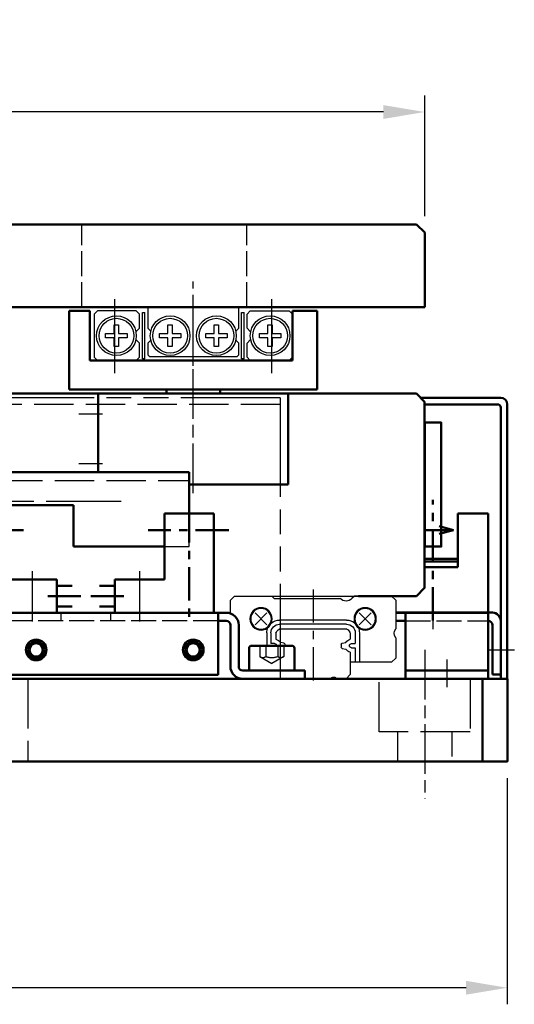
# Model space of a CAD drawing. Header units: millimetres. Extents: x 2047 to 2934, y 1574 to 2163.
# Tile 6 of 16: x 2527 to 2586, y 1580 to 1699. Entities that reach past the tile are written whole.
import ezdxf

# ---------------------------------------------------------------- set-up
doc = ezdxf.new("R2010")
doc.units = ezdxf.units.MM
for name, pattern in [('AM_ISO02W050', [7.5, 6, -1.5]), ('AM_ISO02W050x2', [3.75, 3, -0.75]), ('AM_ISO08W050', [18, 12, -1.5, 3, -1.5]), ('AM_ISO08W050x2', [9, 6, -0.75, 1.5, -0.75]), ('AM_ISO09W050', [22.5, 12, -1.5, 3, -1.5, 3, -1.5]), ('CENTER', [7, 4, -1, 1, -1]), ('GEN3', [6.25, 4.75, -1.5])]:
    doc.linetypes.add(name, pattern=pattern)
for name, color, linetype in [('1', 14, 'Continuous'), ('3', 6, 'GEN3'), ('SHOMEN0', 7, 'Continuous'), ('SOKUMEN0', 7, 'Continuous'), ('SOKUMEN1', 7, 'Continuous')]:
    doc.layers.add(name, color=color, linetype=linetype)
for name, color, linetype, lineweight in [('AM_0', 7, 'Continuous', 50), ('AM_0N', 7, 'Continuous', 50), ('AM_11', 3, 'AM_ISO09W050', 25), ('AM_3', 6, 'AM_ISO02W050', 25), ('AM_3N', 6, 'AM_ISO02W050', 25), ('AM_5', 3, 'Continuous', 25), ('AM_7', 4, 'AM_ISO08W050', 25)]:
    doc.layers.add(name, color=color, linetype=linetype, lineweight=lineweight)
doc.styles.get("Standard").update_dxf_attribs({"font": 'isocp.shx', "bigfont": 'extfont.shx'})
doc.dimstyles.new('AM_ISO$0', dxfattribs={"dimtxt": 3.5, "dimasz": 2.5, "dimexe": 1, "dimexo": 1, "dimgap": 1.5, "dimtad": 1, "dimdsep": 46, "dimtxsty": 'Standard', "dimcen": 0, "dimclrd": 256, "dimclre": 256, "dimclrt": 2, "dimadec": 0, "dimazin": 2, "dimtp": 0.1, "dimtm": 0.1, "dimtfac": 0.71, "dimtdec": 3, "dimtmove": 0, "dimatfit": 3, "dimfxl": 1, "dimlwd": -1, "dimlwe": -1, "dimarcsym": 1})

# ---------------------------------------------------------------- blocks, each defined once
blk = doc.blocks.new('A$C59B00B9A-100')
for p, q in [((11.75, 10), (11.75, 9.5)), ((18.25, 9.5), (18.25, 10)), ((0, 0), (0, 9.5)), ((0, 9.5), (30, 9.5)), ((30, 9.5), (30, 0)), ((2.5, 6), (2.5, 0)), ((27, 6), (2.5, 6)), ((27, 0), (27, 6)), ((2.5, 0), (0, 0)), ((30, 0), (27, 0))]:
    blk.add_line(p, q)
at = {"layer": 'AM_7', "linetype": 'AM_ISO08W050x2'}
blk.add_line((15, 22.05), (15, -3.56), dxfattribs=at)
blk = doc.blocks.new('16112310-100')
at = {"layer": '3'}
for p, q in [((64353.45, 17744.19), (64353.45, 17745.19)), ((64329.45, 17744.19), (64376.95, 17744.19))]:
    blk.add_line(p, q, dxfattribs=at)
at = {"layer": 'AM_0'}
for p, q in [((64329.45, 17745.19), (64329.45, 17753.19)), ((64329.45, 17753.19), (64353.45, 17753.19)), ((64353.45, 17753.19), (64353.45, 17745.19)), ((64329.45, 17736.19), (64329.45, 17745.19)), ((64329.45, 17745.19), (64376.95, 17745.19)), ((64376.95, 17740.19), (64376.95, 17745.19)), ((64334.95, 17741.19), (64362.95, 17741.19)), ((64334.95, 17736.19), (64334.95, 17741.19)), ((64362.95, 17741.19), (64362.95, 17736.19)), ((64334.95, 17736.19), (64329.45, 17736.19)), ((64373.95, 17736.19), (64362.95, 17736.19))]:
    blk.add_line(p, q, dxfattribs=at)
for centre in [(64334.45, 17749.19), (64348.45, 17749.19)]:
    blk.add_circle(centre, 1.7, dxfattribs=at)
at = {"layer": 'AM_3', "linetype": 'AM_ISO02W050x2'}
for p, q in [((64376.95, 17736.19), (64376.95, 17740.19)), ((64373.95, 17736.19), (64376.95, 17736.19))]:
    blk.add_line(p, q, dxfattribs=at)
at = {"layer": 'AM_7', "linetype": 'AM_ISO08W050x2'}
for p, q in [((64334.45, 17746.99), (64334.45, 17751.39)), ((64348.45, 17746.99), (64348.45, 17751.39)), ((64332.25, 17749.19), (64336.65, 17749.19)), ((64346.25, 17749.19), (64350.65, 17749.19))]:
    blk.add_line(p, q, dxfattribs=at)
blk = doc.blocks.new('16112522')
at = {"color": 4, "linetype": 'CENTER'}
for p, q in [((63658.54, 15936.15), (63658.54, 15922.59)), ((63653.76, 15933.66), (63663.49, 15933.66)), ((63666.44, 15925.66), (63671.3, 15925.66))]:
    blk.add_line(p, q, dxfattribs=at)
at = {"color": 7, "linetype": 'Continuous'}
for p, q in [((63655.54, 15923.66), (63655.54, 15935.66)), ((63655.54, 15935.66), (63661.54, 15935.66)), ((63661.54, 15935.66), (63661.54, 15927.66)), ((63661.54, 15927.66), (63667.54, 15927.66)), ((63667.54, 15923.66), (63667.54, 15927.66)), ((63669.39, 15926.91), (63667.54, 15926.91)), ((63667.54, 15924.41), (63669.39, 15924.41)), ((63655.54, 15923.66), (63667.54, 15923.66))]:
    blk.add_line(p, q, dxfattribs=at)
at = {"layer": 'AM_7'}
blk.add_line((63664.54, 15928.68), (63664.54, 15922.59), dxfattribs=at)
blk = doc.blocks.new('16112335')
at = {"layer": '1', "color": 7}
for p, q in [((17509.33, 14608.98), (17509.33, 14619.48)), ((17509.33, 14577.48), (17509.33, 14587.98))]:
    blk.add_line(p, q, dxfattribs=at)
at = {"layer": '1', "color": 2, "linetype": 'CENTER'}
for p, q in [((17498.43, 14615.99), (17500.23, 14615.99)), ((17498.43, 14590.98), (17500.23, 14590.98)), ((17498.43, 14584.98), (17500.23, 14584.98))]:
    blk.add_line(p, q, dxfattribs=at)
at = {"layer": '3'}
blk.add_line((17509.33, 14575.48), (17510.33, 14575.48), dxfattribs=at)
at = {"layer": 'AM_0'}
for p, q in [((17517.33, 14629.98), (17516.33, 14629.98)), ((17516.33, 14629.98), (17516.33, 14622.48)), ((17517.33, 14622.48), (17517.33, 14629.98)), ((17515.83, 14621.98), (17510.83, 14621.98)), ((17510.83, 14620.98), (17515.83, 14620.98)), ((17509.33, 14620.48), (17509.33, 14574.48)), ((17510.33, 14619.48), (17510.33, 14620.48)), ((17516.83, 14619.48), (17509.33, 14619.48)), ((17516.83, 14575.48), (17516.83, 14619.48)), ((17509.33, 14575.48), (17516.83, 14575.48)), ((17510.33, 14574.48), (17510.33, 14575.48)), ((17515.83, 14573.98), (17510.83, 14573.98)), ((17510.83, 14572.98), (17515.83, 14572.98)), ((17516.33, 14572.48), (17516.33, 14564.98)), ((17517.33, 14564.98), (17517.33, 14572.48)), ((17516.33, 14564.98), (17517.33, 14564.98))]:
    blk.add_line(p, q, dxfattribs=at)
for centre, radius in [((17513.83, 14616.48), 1), ((17513.83, 14616.48), 0.8), ((17513.83, 14597.48), 1), ((17513.83, 14597.48), 0.8), ((17513.83, 14578.48), 1), ((17513.83, 14578.48), 0.8)]:
    blk.add_circle(centre, radius, dxfattribs=at)
for centre, radius, start, end in [((17515.83, 14622.48), 0.5, 270, 0), ((17515.83, 14622.48), 1.5, 270, 0), ((17510.83, 14620.48), 1.5, 90, 180), ((17510.83, 14620.48), 0.5, 90, 180), ((17510.83, 14574.48), 1.5, 180, 270), ((17510.83, 14574.48), 0.5, 180, 270), ((17515.83, 14572.48), 1.5, 0, 90), ((17515.83, 14572.48), 0.5, 0, 90)]:
    blk.add_arc(centre, radius, start, end, dxfattribs=at)
at = {"layer": 'AM_0N'}
for p, q in [((17513.33, 14623.53), (17513.33, 14628.43)), ((17513.63, 14628.73), (17516.33, 14628.73)), ((17513.63, 14623.23), (17516.33, 14623.23)), ((17513.33, 14566.53), (17513.33, 14571.43)), ((17513.63, 14571.73), (17516.33, 14571.73)), ((17516.33, 14567.48), (17516.33, 14570.48)), ((17516.33, 14566.23), (17516.33, 14567.48)), ((17513.63, 14566.23), (17516.33, 14566.23))]:
    blk.add_line(p, q, dxfattribs=at)
for centre, start, end in [((17513.63, 14628.43), 90, 180), ((17513.63, 14623.53), 180, 270), ((17513.63, 14571.43), 90, 180), ((17513.63, 14566.53), 180, 270)]:
    blk.add_arc(centre, 0.3, start, end, dxfattribs=at)
at = {"layer": 'AM_3', "linetype": 'AM_ISO02W050x2'}
for p, q in [((17510.33, 14619.48), (17510.33, 14575.48)), ((17509.33, 14606.48), (17510.33, 14606.48)), ((17509.33, 14600.48), (17510.33, 14600.48))]:
    blk.add_line(p, q, dxfattribs=at)
at = {"layer": 'AM_3N', "linetype": 'AM_ISO02W050x2'}
for p, q in [((17513.33, 14627.43), (17514.63, 14627.43)), ((17514.63, 14627.43), (17515.46, 14625.98)), ((17513.33, 14626.71), (17514.63, 14626.71)), ((17514.63, 14624.54), (17515.46, 14625.98)), ((17513.33, 14625.26), (17514.63, 14625.26)), ((17513.33, 14624.54), (17514.63, 14624.54)), ((17513.33, 14570.43), (17514.63, 14570.43)), ((17514.63, 14570.43), (17515.46, 14568.98)), ((17513.33, 14569.71), (17514.63, 14569.71)), ((17514.63, 14567.54), (17515.46, 14568.98)), ((17513.33, 14568.26), (17514.63, 14568.26)), ((17513.33, 14567.54), (17514.63, 14567.54))]:
    blk.add_line(p, q, dxfattribs=at)
for centre, radius, start, end in [((17514.16, 14627.07), 0.588, 322.1211, 37.8789), ((17512.58, 14625.98), 2.17, 340.5288, 19.4712), ((17514.16, 14624.9), 0.588, 322.1211, 37.8789), ((17514.16, 14570.07), 0.588, 322.1211, 37.8789), ((17512.58, 14568.98), 2.17, 340.5288, 19.4712), ((17514.16, 14567.9), 0.588, 322.1211, 37.8789)]:
    blk.add_arc(centre, radius, start, end, dxfattribs=at)
at = {"layer": 'AM_7', "linetype": 'AM_ISO08W050x2'}
blk.add_line((17520.33, 14568.98), (17511.83, 14568.98), dxfattribs=at)
at = {"layer": 'AM_0', "xscale": -1, "rotation": 90}
for p in [(33432.99, 78274.53), (33432.99, 78243.52)]:
    blk.add_blockref('16112522', p, dxfattribs=at)
at = {"layer": 'AM_0', "rotation": 90}
blk.add_blockref('16112522', (33432.99, -49067.56), dxfattribs=at)
blk = doc.blocks.new('16112341')
for p, q in [((62, 45.4), (3, 45.4)), ((3, 45.4), (3, 11.4)), ((62, 45.4), (62, 11.4)), ((3, 11.4), (62, 11.4))]:
    blk.add_line(p, q)
at = {"layer": '3'}
blk.add_line((62, 44.6), (3, 44.6), dxfattribs=at)
at = {"layer": 'AM_0'}
for centre in [(13.5, 14.9), (32.5, 14.9), (51.5, 14.9)]:
    blk.add_circle(centre, 1.25, dxfattribs=at)
blk = doc.blocks.new('A$C79E2150F')
blk.add_line((217, 4.53), (217, 14.53))
blk.add_lwpolyline([(0, 4.53), (220, 4.53), (220, 14.53), (0, 14.53)], close=True)
at = {"layer": 'AM_3'}
for p, q in [((162, 14.53), (162, 4.53)), ((204.5, 8.13), (204.5, 14.53)), ((215.5, 14.53), (215.5, 8.13)), ((215.5, 8.13), (204.5, 8.13)), ((206.7, 8.13), (206.7, 4.53))]:
    blk.add_line(p, q, dxfattribs=at)
at = {"layer": 'AM_3', "linetype": 'AM_ISO02W050x2'}
blk.add_line((213.3, 8.13), (213.3, 4.53), dxfattribs=at)
at = {"layer": 'AM_7', "linetype": 'AM_ISO08W050x2'}
blk.add_line((210, 18.03), (210, 0), dxfattribs=at)
blk = doc.blocks.new('16112524-100')
at = {"layer": 'AM_0'}
for p, q in [((56.33, 36.05), (55.83, 36.05)), ((56.33, 23.55), (56.33, 36.05)), ((56.33, 23.55), (56.33, 11.55)), ((16.83, 11.55), (16.83, 21.05)), ((56.33, 11.55), (16.83, 11.55))]:
    blk.add_line(p, q, dxfattribs=at)
for centre, radius in [((34.32, 17.05), 1.5), ((34.32, 17.05), 1.25), ((48.33, 17.05), 1.5), ((48.33, 17.05), 1.25)]:
    blk.add_circle(centre, radius, dxfattribs=at)
at = {"layer": 'AM_7'}
blk.add_line((59.13, 24.55), (14.03, 24.55), dxfattribs=at)
at = {"layer": 'AM_7', "linetype": 'AM_ISO08W050x2'}
for p, q in [((16.32, 20.05), (19.17, 20.05)), ((16.32, 14.05), (19.17, 14.05))]:
    blk.add_line(p, q, dxfattribs=at)
blk = doc.blocks.new('17021515')
at = {"layer": 'AM_7'}
for p, q in [((64785.09, 17485.2), (64785.09, 17476.24)), ((64804.09, 17485.2), (64804.09, 17476.24)), ((64794.59, 17484.29), (64794.59, 17476.06))]:
    blk.add_line(p, q, dxfattribs=at)
at = {"layer": 'SHOMEN0', "color": 3, "linetype": 'Continuous'}
for p, q in [((64782.59, 17483.25), (64782.99, 17483.65)), ((64782.59, 17478.05), (64782.59, 17483.25)), ((64782.99, 17483.65), (64787.69, 17483.65)), ((64787.69, 17483.65), (64788.09, 17483.25)), ((64788.09, 17483.25), (64788.09, 17481.57)), ((64788.44, 17483.45), (64788.74, 17483.45)), ((64788.44, 17483.45), (64788.44, 17477.85)), ((64788.74, 17483.45), (64788.74, 17477.85)), ((64789.29, 17483.15), (64789.09, 17482.95)), ((64789.09, 17482.95), (64789.09, 17481.57)), ((64799.89, 17483.15), (64789.29, 17483.15)), ((64800.09, 17482.95), (64799.89, 17483.15)), ((64800.09, 17481.57), (64800.09, 17482.95)), ((64800.44, 17483.45), (64800.74, 17483.45)), ((64800.44, 17483.45), (64800.44, 17477.85)), ((64800.74, 17483.45), (64800.74, 17477.85)), ((64801.49, 17483.65), (64801.09, 17483.25)), ((64801.09, 17483.25), (64801.09, 17481.57)), ((64806.19, 17483.65), (64801.49, 17483.65)), ((64806.59, 17483.25), (64806.19, 17483.65)), ((64806.59, 17478.05), (64806.59, 17483.25)), ((64785.03, 17480.91), (64785.03, 17481.95)), ((64785.03, 17481.95), (64785.55, 17481.95)), ((64785.55, 17481.95), (64785.55, 17480.91)), ((64788.09, 17481.57), (64787.65, 17481.12)), ((64789.46, 17481.2), (64789.09, 17481.57)), ((64791.53, 17481.95), (64792.05, 17481.95)), ((64791.53, 17480.91), (64791.53, 17481.95)), ((64792.05, 17481.95), (64792.05, 17480.91)), ((64797.13, 17481.95), (64797.65, 17481.95)), ((64797.13, 17480.91), (64797.13, 17481.95)), ((64797.65, 17481.95), (64797.65, 17480.91)), ((64799.73, 17481.2), (64800.09, 17481.57)), ((64801.09, 17481.57), (64801.54, 17481.12)), ((64803.63, 17481.95), (64804.15, 17481.95)), ((64803.63, 17480.91), (64803.63, 17481.95)), ((64804.15, 17481.95), (64804.15, 17480.91)), ((64783.99, 17480.39), (64783.99, 17480.91)), ((64783.99, 17480.91), (64785.03, 17480.91)), ((64785.03, 17480.39), (64783.99, 17480.39)), ((64785.03, 17479.35), (64785.03, 17480.39)), ((64785.55, 17480.91), (64786.59, 17480.91)), ((64785.55, 17480.39), (64785.55, 17479.35)), ((64786.59, 17480.39), (64785.55, 17480.39)), ((64786.59, 17480.91), (64786.59, 17480.39)), ((64790.49, 17480.91), (64791.53, 17480.91)), ((64790.49, 17480.39), (64790.49, 17480.91)), ((64791.53, 17480.39), (64790.49, 17480.39)), ((64791.53, 17479.35), (64791.53, 17480.39)), ((64792.05, 17480.91), (64793.09, 17480.91)), ((64793.09, 17480.39), (64792.05, 17480.39)), ((64792.05, 17480.39), (64792.05, 17479.35)), ((64793.09, 17480.91), (64793.09, 17480.39)), ((64796.09, 17480.91), (64797.13, 17480.91)), ((64796.09, 17480.39), (64796.09, 17480.91)), ((64797.13, 17480.39), (64796.09, 17480.39)), ((64797.13, 17479.35), (64797.13, 17480.39)), ((64797.65, 17480.91), (64798.69, 17480.91)), ((64798.69, 17480.39), (64797.65, 17480.39)), ((64797.65, 17480.39), (64797.65, 17479.35)), ((64798.69, 17480.91), (64798.69, 17480.39)), ((64802.59, 17480.39), (64802.59, 17480.91)), ((64802.59, 17480.91), (64803.63, 17480.91)), ((64803.63, 17480.39), (64802.59, 17480.39)), ((64803.63, 17479.35), (64803.63, 17480.39)), ((64804.15, 17480.91), (64805.19, 17480.91)), ((64805.19, 17480.39), (64804.15, 17480.39)), ((64804.15, 17480.39), (64804.15, 17479.35)), ((64805.19, 17480.91), (64805.19, 17480.39)), ((64785.55, 17479.35), (64785.03, 17479.35)), ((64787.65, 17480.18), (64788.09, 17479.74)), ((64788.09, 17479.74), (64788.09, 17478.05)), ((64789.46, 17480.1), (64789.09, 17479.74)), ((64789.09, 17479.74), (64789.09, 17477.35)), ((64792.05, 17479.35), (64791.53, 17479.35)), ((64797.65, 17479.35), (64797.13, 17479.35)), ((64800.09, 17479.74), (64799.73, 17480.1)), ((64800.09, 17477.35), (64800.09, 17479.74)), ((64801.54, 17480.18), (64801.09, 17479.74)), ((64801.09, 17479.74), (64801.09, 17478.05)), ((64804.15, 17479.35), (64803.63, 17479.35)), ((64782.99, 17477.65), (64782.59, 17478.05)), ((64788.09, 17478.05), (64787.69, 17477.65)), ((64801.09, 17478.05), (64801.49, 17477.65)), ((64806.19, 17477.65), (64806.59, 17478.05)), ((64787.69, 17477.65), (64782.99, 17477.65)), ((64788.74, 17477.85), (64788.44, 17477.85)), ((64789.09, 17477.35), (64789.29, 17477.15)), ((64789.29, 17477.15), (64799.89, 17477.15)), ((64799.89, 17477.15), (64800.09, 17477.35)), ((64800.74, 17477.85), (64800.44, 17477.85)), ((64801.49, 17477.65), (64806.19, 17477.65))]:
    blk.add_line(p, q, dxfattribs=at)
for centre, radius in [((64785.29, 17480.65), 2.4), ((64785.29, 17480.65), 2.1), ((64791.79, 17480.65), 2.4), ((64791.79, 17480.65), 2.1), ((64797.39, 17480.65), 2.4), ((64797.39, 17480.65), 2.1), ((64803.89, 17480.65), 2.4), ((64803.89, 17480.65), 2.1)]:
    blk.add_circle(centre, radius, dxfattribs=at)
blk = doc.blocks.new('A$C6B670DF2-100')
at = {"layer": 'AM_7', "linetype": 'AM_ISO08W050x2'}
blk.add_line((9, 7.5), (9, 0), dxfattribs=at)
at = {"layer": 'SOKUMEN0', "color": 3, "linetype": 'Continuous'}
for p, q in [((14, 6.95), (14, 8.9)), ((14.1, 9.43), (14.1, 2.68)), ((15.1, 9.43), (15.1, 8.38)), ((0.2, 6.68), (0, 6.48)), ((0, 6.48), (0, 0.88)), ((0.2, 6.68), (14.1, 6.68)), ((0, 0.88), (0.2, 0.68))]:
    blk.add_line(p, q, dxfattribs=at)
for centre, start, end in [((14.25, 8.9), 126.8699, 180), ((14.25, 6.95), 180, 233.1301)]:
    blk.add_arc(centre, 0.25, start, end, dxfattribs=at)
at = {"layer": 'SOKUMEN1', "color": 3, "linetype": 'Continuous'}
blk.add_line((0.2, 0.68), (57.8, 0.68), dxfattribs=at)
blk = doc.blocks.new('A$C3AD51B31-500')
at = {"layer": 'AM_7'}
blk.add_line((15.5, 10.85), (4.5, 10.85), dxfattribs=at)
at = {"layer": 'SHOMEN0', "color": 3, "linetype": 'Continuous'}
for p, q in [((0, 10.35), (0.5, 10.85)), ((0.5, 10.85), (5, 10.85)), ((5, 10.85), (5.3, 10.55)), ((15, 10.85), (14.7, 10.55)), ((19.5, 10.85), (15, 10.85)), ((20, 10.35), (19.5, 10.85)), ((0, 10.35), (0, 6.88)), ((14.7, 10.55), (6.73, 10.55)), ((20, 8.76), (20, 10.35)), ((2.98, 8.82), (4.42, 7.38)), ((2.98, 7.38), (4.42, 8.82)), ((17.02, 7.38), (15.58, 8.82)), ((17.02, 8.82), (15.58, 7.38)), ((5.95, 7.95), (14.05, 7.95)), ((5.95, 7.45), (14.05, 7.45)), ((4.4, 6.4), (4.4, 2.85)), ((4.9, 6.4), (4.9, 5.1)), ((5.5, 6.35), (5.5, 5.63)), ((5.9, 6.85), (14.1, 6.85)), ((14.5, 6.35), (14.5, 5.63)), ((15.1, 6.4), (15.1, 5.1)), ((15.6, 6.4), (15.6, 4.85)), ((0, 5.82), (0, 3.35)), ((5.35, 5.1), (4.9, 5.1)), ((6.48, 5.17), (6.04, 5.25)), ((6.6, 5.02), (6.6, 4.67)), ((13.4, 5.02), (13.4, 4.85)), ((13.52, 5.17), (13.96, 5.25)), ((14.65, 5.1), (15.1, 5.1)), ((5.35, 4.6), (4.9, 4.6)), ((4.9, 4.6), (4.9, 2.85)), ((5.5, 4.07), (5.5, 1.35)), ((6.48, 4.53), (6.04, 4.45)), ((0, 3.35), (0.5, 2.85)), ((0.5, 2.85), (5.5, 2.85)), ((6, 0.85), (5.5, 1.35)), ((6, 0.85), (7.1, 0.85)), ((7.9, 0.85), (14, 0.85))]:
    blk.add_line(p, q, dxfattribs=at)
at = {"layer": 'SHOMEN0', "linetype": 'CENTER'}
blk.add_line((10, 11.66), (10, 0), dxfattribs=at)
at = {"layer": 'SHOMEN0', "color": 3, "linetype": 'Continuous'}
for centre, radius in [((3.7, 8.1), 1.35), ((3.7, 8.1), 1.25), ((16.3, 8.1), 1.35), ((16.3, 8.1), 1.25)]:
    blk.add_circle(centre, radius, dxfattribs=at)
for centre, radius, start, end in [((6.01, 11.25), 1, 224.427, 315.573), ((5.95, 6.4), 1.05, 90, 180), ((5.95, 6.4), 1.55, 90, 130.3565), ((14.05, 6.4), 1.55, 49.6435, 90), ((14.05, 6.4), 1.05, 0, 90), ((-0.6, 6.35), 0.8, 318.5904, 41.4096), ((5.95, 6.4), 1.55, 155.4974, 180), ((6.44, 6.01), 1, 122.6678, 160.0126), ((13.56, 6.01), 1, 19.9874, 57.3322), ((14.05, 6.4), 1.55, 0, 24.5026), ((5.35, 4.85), 0.25, 270, 90), ((5.35, 4.85), 0.794, 30.2161, 79.1069), ((6.24, 4.85), 0.4, 25.8419, 53.4942), ((13.76, 4.85), 0.4, 126.5058, 154.1581), ((14.65, 4.85), 0.794, 100.8931, 149.7839), ((14.65, 4.85), 0.25, 90, 180), ((5.35, 4.85), 0.794, 280.8931, 329.7839), ((6.24, 4.85), 0.4, 306.5058, 334.1581), ((7.5, 0.55), 0.5, 36.8699, 143.1301)]:
    blk.add_arc(centre, radius, start, end, dxfattribs=at)
blk = doc.blocks.new('17021510-400')
at = {"color": 4, "linetype": 'CENTER'}
blk.add_line((64122.2, 18915.47), (64122.2, 18930.04), dxfattribs=at)
at = {"color": 7, "linetype": 'Continuous'}
for p, q in [((64115.5, 18916.4), (64115.5, 18928.4)), ((64115.5, 18928.4), (64119.2, 18928.4)), ((64119.2, 18921.9), (64119.2, 18928.4)), ((64123.2, 18922.9), (64119.2, 18922.9)), ((64123.2, 18922.6), (64119.2, 18922.6)), ((64119.2, 18921.9), (64123.2, 18921.9)), ((64115.5, 18916.4), (64126.7, 18916.4))]:
    blk.add_line(p, q, dxfattribs=at)
at = {"color": 2, "linetype": 'Continuous'}
for q in [(64121.44, 18926.86), (64121.44, 18925.94), (64123.2, 18926.4)]:
    blk.add_line((64119.72, 18926.4), q, dxfattribs=at)
at = {"layer": 'AM_0'}
for p, q in [((64113.2, 18908.4), (64113.2, 18941.6)), ((64114, 18942.4), (64123.7, 18942.4)), ((64123.2, 18941.6), (64114.4, 18941.6)), ((64114, 18941.2), (64114, 18908.4)), ((64114, 18908.4), (64113.2, 18908.4))]:
    blk.add_line(p, q, dxfattribs=at)
blk.add_lwpolyline([(64139.7, 18942.9), (64124.2, 18942.9), (64123.2, 18941.9), (64123.2, 18919.4), (64124.2, 18918.4), (64131.2, 18918.4)], dxfattribs=at)
for centre, radius in [((64114, 18941.6), 0.8), ((64114.4, 18941.2), 0.4)]:
    blk.add_arc(centre, radius, 90, 180, dxfattribs=at)
at = {"layer": 'AM_7', "linetype": 'AM_ISO08W050x2'}
blk.add_line((64114.98, 18911.9), (64112.35, 18911.9), dxfattribs=at)
blk = doc.blocks.new('16112501-100')
at = {"layer": 'AM_0'}
for p, q in [((64405.31, 18036.64), (64404.81, 18036.64)), ((64416.51, 18036.64), (64405.31, 18036.64)), ((64405.31, 18036.64), (64405.31, 18028.64)), ((64415.31, 18028.64), (64415.31, 18036.64)), ((64403.81, 18035.64), (64403.81, 18029.14)), ((64416.51, 18035.64), (64415.31, 18035.64)), ((64404.81, 18029.14), (64404.81, 18035.14)), ((64415.31, 18029.64), (64405.31, 18029.64)), ((64403.81, 18029.14), (64404.81, 18029.14)), ((64405.31, 18028.64), (64415.31, 18028.64))]:
    blk.add_line(p, q, dxfattribs=at)
for centre, radius in [((64404.81, 18035.64), 1), ((64405.31, 18035.14), 0.5)]:
    blk.add_arc(centre, radius, 90, 180, dxfattribs=at)
at = {"layer": 'AM_3', "linetype": 'AM_ISO02W050x2'}
blk.add_line((64415.31, 18035.64), (64405.31, 18035.64), dxfattribs=at)
at = {"layer": 'AM_7', "linetype": 'AM_ISO08W050x2'}
for p, q in [((64412.01, 18037.97), (64412.01, 18034.63)), ((64405.31, 18032.14), (64403.31, 18032.14)), ((64410.31, 18030.97), (64410.31, 18027.63))]:
    blk.add_line(p, q, dxfattribs=at)
blk = doc.blocks.new('A$C275F7098-300')
at = {"layer": 'AM_0'}
for p, q in [((0, 9), (1, 10)), ((1, 10), (199, 10)), ((0, 0), (0, 9)), ((200, 0), (0, 0))]:
    blk.add_line(p, q, dxfattribs=at)
at = {"layer": 'AM_3', "linetype": 'AM_ISO02W050x2'}
for p, q in [((21.5, 0), (21.5, 10)), ((41.5, 0), (41.5, 10))]:
    blk.add_line(p, q, dxfattribs=at)
blk = doc.blocks.new('*D111')
at = {"layer": 'AM_5', "transparency": 16777216}
for p, q in [((2375.57, 1675.51), (2375.57, 1690.1)), ((2575.57, 1675.51), (2575.57, 1690.1)), ((2570.57, 1688.1), (2380.57, 1688.1))]:
    blk.add_line(p, q, dxfattribs=at)
for points in [[(2380.57, 1688.93), (2380.57, 1687.26), (2375.57, 1688.1)], [(2570.57, 1688.93), (2570.57, 1687.26), (2575.57, 1688.1)]]:
    blk.add_solid(points, dxfattribs=at)
at = {"layer": 'Defpoints', "color": 0, "transparency": 16777216}
for p in [(2375.57, 1688.1), (2375.57, 1673.51), (2575.57, 1673.51)]:
    blk.add_point(p, dxfattribs=at)
at = {"layer": 'AM_5', "color": 2, "transparency": 16777216, "insert": (2475.57, 1694.67), "char_height": 7, "attachment_point": 5}
blk.add_mtext('{\\Famgdt;o}200', dxfattribs=at)
blk = doc.blocks.new('*D95')
at = {"layer": 'AM_5', "transparency": 16777216}
for p, q in [((2365.57, 1607.54), (2365.57, 1580.17)), ((2585.57, 1607.54), (2585.57, 1580.17)), ((2580.57, 1582.17), (2370.57, 1582.17))]:
    blk.add_line(p, q, dxfattribs=at)
for points in [[(2370.57, 1583.01), (2370.57, 1581.34), (2365.57, 1582.17)], [(2580.57, 1583.01), (2580.57, 1581.34), (2585.57, 1582.17)]]:
    blk.add_solid(points, dxfattribs=at)
at = {"layer": 'Defpoints', "color": 0, "transparency": 16777216}
for p in [(2365.57, 1609.54), (2585.57, 1609.54), (2365.57, 1582.17)]:
    blk.add_point(p, dxfattribs=at)
at = {"layer": 'AM_5', "color": 2, "transparency": 16777216, "insert": (2475.57, 1588.75), "char_height": 7, "attachment_point": 5}
blk.add_mtext('{\\Famgdt;o}220', dxfattribs=at)

msp = doc.modelspace()

# ---------------------------------------------------------------- linework, layer by layer
at = {"layer": 'AM_0', "color": 7, "linetype": 'Continuous'}
for p, q in [((2535.321, 1654.541), (2540.821, 1654.541)), ((2559.821, 1654.541), (2554.321, 1654.541)), ((2480.07, 1619.541), (2535.07, 1619.541))]:
    msp.add_line(p, q, dxfattribs=at)
at = {"layer": 'AM_0'}
for p, q in [((2536.071, 1654.041), (2536.071, 1644.54)), ((2536.071, 1654.041), (2559.071, 1654.041)), ((2536.071, 1654.041), (2536.071, 1644.54)), ((2559.071, 1643.041), (2559.071, 1654.041)), ((2547.071, 1643.041), (2559.071, 1643.041)), ((2555.07, 1619.541), (2562.57, 1619.541))]:
    msp.add_line(p, q, dxfattribs=at)
msp.add_lwpolyline([(2575.571, 1635.541), (2577.571, 1635.541), (2577.571, 1650.541), (2575.571, 1650.541)], close=True, dxfattribs=at)
at = {"layer": 'AM_7', "linetype": 'AM_ISO08W050x2'}
msp.add_line((2549.57, 1619.541), (2549.57, 1619.541), dxfattribs=at)

# ---------------------------------------------------------------- block references
at = {"layer": 'AM_0', "xscale": -1}
for name, p in [('A$C275F7098-300', (2575.571, 1664.51)), ('17021510-400', (66698.768, -17288.861)), ('A$C3AD51B31-500', (2572.07, 1618.694))]:
    msp.add_blockref(name, p, dxfattribs=at)
at = {"layer": 'AM_0', "xscale": -1, "rotation": 180.0002272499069}
msp.add_blockref('A$C59B00B9A-100', (2532.571, 1664.041), dxfattribs=at)
at = {"layer": 'AM_0', "rotation": 180}
for name, p in [('17021515', (67342.163, 19141.693)), ('16112524-100', (2552.896, 1665.588))]:
    msp.add_blockref(name, p, dxfattribs=at)
at = {"layer": 'AM_0', "extrusion": (0, 0, -1), "xscale": -1, "zscale": -1, "rotation": 90}
msp.add_blockref('16112335', (12068.915, 19136.867), dxfattribs=at)
at = {"layer": 'AM_0'}
for name, p in [('A$C6B670DF2-100', (2489.571, 1618.864)), ('A$C79E2150F', (2365.571, 1605.015))]:
    msp.add_blockref(name, p, dxfattribs=at)
at = {"layer": 'AM_11'}
for name, p in [('16112341', (2496.069, 1608.14)), ('16112310-100', (-61829.879, -16100.647))]:
    msp.add_blockref(name, p, dxfattribs=at)
at = {"layer": 'AM_3', "linetype": 'AM_ISO02W050x2', "xscale": -1}
msp.add_blockref('16112501-100', (66988.577, -16409.096), dxfattribs=at)

# ---------------------------------------------------------------- dimensions: what is measured, and where the dimension line sits
at = {"layer": 'AM_5'}
for base, p1, p2, picture, middle in [((2375.571, 1688.096), (2575.571, 1673.51), (2375.571, 1673.51), '*D111', (2475.571, 1694.67)), ((2365.571, 1582.172), (2585.571, 1609.541), (2365.571, 1609.541), '*D95', (2475.571, 1588.746))]:
    dim = msp.add_linear_dim(base=base, p1=p1, p2=p2, text='{\\Famgdt;o}<>', dimstyle='AM_ISO$0', override={"dimscale": 2, "dimtp": 0.05}, dxfattribs=at)
    dim.commit()
    dim.dimension.update_dxf_attribs({"geometry": picture, "text_midpoint": middle})

doc.saveas('drawing.dxf')
